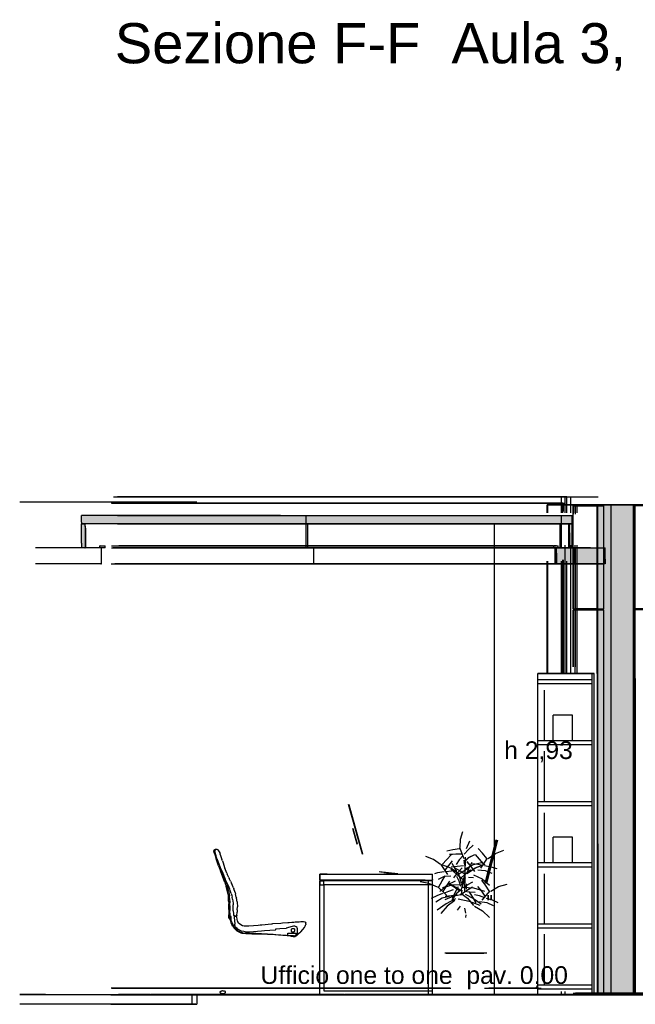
# Model space of a CAD drawing. Header units: millimetres. Extents: x -8253 to 34045, y -61360 to 6071.
# Tile 3 of 67: x -592 to 3240, y -50060 to -43929. Entities that reach past the tile are written whole.
import ezdxf
from ezdxf.enums import TextEntityAlignment as Align

# ---------------------------------------------------------------- set-up
doc = ezdxf.new("R2010")
doc.units = ezdxf.units.MM
for name, color, linetype in [('S-QUOTE', 40, 'Continuous'), ('S-TAGLIO-ARR', 9, 'Continuous'), ('S-TAGLIO-CS', 9, 'Continuous'), ('S-TAGLIO-NUOVO', 40, 'Continuous'), ('S-TAGLIO-PAV', 33, 'Continuous'), ('S-TAGLIO-SOFF', 8, 'Continuous'), ('S-TESTI', 7, 'Continuous'), ('S-VISTA', 8, 'Continuous'), ('S-VISTA-ARREDI', 9, 'Continuous')]:
    doc.layers.add(name, color=color, linetype=linetype)
doc.styles.add('VISIO', font='arial.ttf')

msp = doc.modelspace()

# ---------------------------------------------------------------- hatches: boundary and pattern name
at = {"layer": 'S-TAGLIO-CS'}
for points in [[(2850, -47068), (2838, -47068), (2830, -47068), (1032, -47068), (-100, -47068), (-158, -47068), (-184, -47068), (-188, -47068), (-208, -47068), (-208, -47058), (-208, -47016), (-158, -47016), (-100, -47016), (1032, -47016), (2850, -47016), (2850, -47048), (2850, -47068)], [(-188, -47068), (-184, -47068), (-184, -47084), (-184, -47216), (-188, -47216), (-208, -47216), (-208, -47188), (-208, -47068), (-188, -47068)], [(2838, -47068), (2850, -47068), (2850, -47158), (2850, -47216), (2842, -47216), (2830, -47216), (2830, -47124), (2830, -47068), (2838, -47068)], [(3052, -47316), (2962, -47316), (2888, -47316), (2750, -47316), (2750, -47252), (2750, -47216), (2760, -47216), (2830, -47216), (2842, -47216), (2850, -47216), (2888, -47216), (2962, -47216), (3052, -47216), (3052, -47288), (3052, -47316)]]:
    msp.add_hatch(color=9, dxfattribs=at).paths.add_polyline_path(points)
at = {"layer": 'S-TAGLIO-NUOVO'}
msp.add_hatch(color=40, dxfattribs=at).paths.add_polyline_path([(3008, -49060), (3008, -46950), (3078, -46950), (3238, -46950), (3240, -46950), (3240, -48032), (3240, -50000), (3238, -50000), (3080, -50000), (3008, -50000), (3008, -49060)])
at = {"layer": 'S-TAGLIO-PAV'}
for points in [[(1426, -50000), (540, -50000), (226, -50000), (226, -49998), (1314, -49998), (1348, -49998), (1426, -49998), (1426, -50000)], [(2628, -50000), (1428, -50000), (1428, -49998), (1928, -49998), (2628, -49998), (2628, -50000)], [(3832, -50000), (3488, -50000), (3050, -50000), (2632, -50000), (2632, -49998), (3532, -49998), (3832, -49998), (3832, -50000)]]:
    msp.add_hatch(color=33, dxfattribs=at).paths.add_polyline_path(points)

# ---------------------------------------------------------------- linework, layer by layer
at = {"layer": 'S-QUOTE'}
msp.add_line((2364, -49998), (2364, -47067), dxfattribs=at)
at = {"layer": 'S-TAGLIO-ARR'}
for p, q in [((616.7, -49101.1), (615.8, -49104.6)), ((619.5, -49117.3), (615.9, -49104.7)), ((616.8, -49100.8), (617.4, -49100.5)), ((617.4, -49100.5), (620, -49098.9)), ((619.6, -49100.6), (618.6, -49102.2)), ((622.1, -49112.7), (618.6, -49102.2)), ((619.6, -49100.6), (622.7, -49095.8)), ((620, -49098.9), (622.9, -49098)), ((621, -49103.9), (622.8, -49110.1)), ((624.7, -49102.9), (621.2, -49103.9)), ((622.1, -49112.7), (629.4, -49134.2)), ((622.7, -49095.8), (627.2, -49094.7)), ((628.6, -49129.3), (622.8, -49110.1)), ((622.9, -49098), (623.6, -49097.9)), ((623.6, -49097.9), (624.6, -49102.5)), ((624.6, -49102.5), (624.7, -49102.9)), ((627.2, -49094.7), (635.8, -49094)), ((636, -49094), (639.8, -49096.5)), ((639.8, -49096.5), (642, -49098.1)), ((642, -49098.1), (642.2, -49098.4)), ((642.2, -49098.4), (650.1, -49109.5)), ((650.1, -49109.5), (650.8, -49110.8)), ((650.8, -49110.8), (655.3, -49121.8)), ((619.5, -49117.3), (621.4, -49123.2)), ((621.4, -49123.2), (622.3, -49127.1)), ((622.3, -49127.1), (630.9, -49153.2)), ((630.9, -49136.8), (628.6, -49129.3)), ((635.3, -49152.1), (629.4, -49134.2)), ((631.7, -49139.8), (630.9, -49136.8)), ((645.3, -49197.1), (630.9, -49153.2)), ((635.4, -49151.7), (631.7, -49139.8)), ((635.3, -49152.1), (646.6, -49181.2)), ((635.4, -49151.7), (655.5, -49207.4)), ((657, -49127), (655.3, -49121.8)), ((657, -49127), (667.3, -49157.9)), ((668.7, -49162.5), (667.3, -49157.9)), ((670, -49166.3), (668.7, -49162.5)), ((670, -49166.3), (674.5, -49179.4)), ((645.3, -49197.1), (658.5, -49229.7)), ((662.1, -49221.3), (646.6, -49181.2)), ((659, -49216.4), (655.5, -49207.4)), ((685.9, -49301.1), (658.5, -49229.7)), ((659, -49216.4), (691.5, -49301.4)), ((662.1, -49221.3), (672.5, -49244.1)), ((674.5, -49179.4), (683.9, -49208.4)), ((683.9, -49208.4), (685.6, -49213.2)), ((696.8, -49244.1), (685.6, -49213.2)), ((672.5, -49244.1), (688.2, -49279.7)), ((703.3, -49314.2), (688.2, -49279.7)), ((696.8, -49244.1), (699.4, -49250.3)), ((709.2, -49269.9), (699.4, -49250.3)), ((709.2, -49269.9), (712, -49275.8)), ((720.2, -49292.9), (712, -49275.8)), ((720.2, -49292.9), (725.9, -49305.8)), ((1321.3, -49250), (1277, -49250)), ((1277, -49252.3), (1277, -49250)), ((1277, -49252.3), (1277, -49286)), ((1932.7, -49286), (1277, -49286)), ((1277, -49291), (1278.6, -49291)), ((1277, -49292.5), (1277, -49291)), ((1277, -49292.5), (1277, -49315)), ((1278.6, -49291), (1302, -49291)), ((1302, -49292.2), (1302, -49291)), ((1302, -49315), (1302, -49292.2)), ((1321.3, -49250), (1977, -49250)), ((1932.7, -49286), (1977, -49286)), ((1975.4, -49291), (1952, -49291)), ((1952, -49313.8), (1952, -49291)), ((1975.4, -49291), (1977, -49291)), ((1977, -49283.7), (1977, -49250)), ((1977, -49283.7), (1977, -49286)), ((1977, -49313.8), (1977, -49291)), ((685.9, -49301.1), (693.1, -49324.3)), ((695.7, -49312.4), (691.5, -49301.4)), ((706.8, -49375.7), (693.1, -49324.3)), ((695.7, -49312.4), (706.7, -49346.4)), ((707, -49323), (703.3, -49314.2)), ((708.3, -49353.2), (706.7, -49346.4)), ((715.7, -49343), (707, -49323)), ((708.3, -49353.2), (713.2, -49383.8)), ((718.9, -49352.3), (715.7, -49343)), ((724.8, -49369), (718.9, -49352.3)), ((738.2, -49334), (725.9, -49305.8)), ((738.2, -49334), (740.9, -49341.8)), ((748.9, -49364.7), (740.9, -49341.8)), ((1278.3, -49315), (1277, -49315)), ((1278.3, -49315), (1302, -49315)), ((1952, -49313.8), (1952, -49315)), ((1975.7, -49315), (1952, -49315)), ((1975.7, -49315), (1977, -49315)), ((1977, -49313.8), (1977, -49315)), ((706.8, -49375.7), (707.3, -49381.4)), ((708.7, -49417.3), (707.3, -49381.4)), ((708.7, -49417.3), (710, -49433.9)), ((714.7, -49401.5), (713.2, -49383.8)), ((714.7, -49401.5), (715.8, -49428.5)), ((724.8, -49369), (728.4, -49381.8)), ((728.4, -49381.8), (729.4, -49385)), ((729.4, -49385), (731, -49392.9)), ((733.4, -49405.3), (731, -49392.9)), ((733.4, -49405.3), (735, -49418.5)), ((735, -49418.5), (736.2, -49431)), ((748.9, -49364.7), (751, -49371.1)), ((756.1, -49392.4), (751, -49371.1)), ((756.1, -49392.4), (757.4, -49399.1)), ((761, -49422.1), (757.4, -49399.1)), ((710, -49472.3), (709.1, -49490.1)), ((710.1, -49436.8), (710, -49433.9)), ((710.1, -49470), (710, -49472.3)), ((710.1, -49470), (710.1, -49436.8)), ((715.3, -49481.4), (715.8, -49475.8)), ((715.8, -49446), (715.8, -49428.5)), ((715.8, -49446), (715.8, -49475.8)), ((736.2, -49431), (736.4, -49440.4)), ((738, -49466.7), (736.4, -49440.4)), ((738, -49478.8), (738, -49466.7)), ((738, -49478.8), (738.8, -49497)), ((761.7, -49478.9), (760.9, -49485.8)), ((761, -49422.1), (762.4, -49429.7)), ((762, -49472.7), (761.7, -49478.9)), ((762, -49472.7), (763.4, -49454)), ((762.4, -49429.7), (763.2, -49447)), ((763.2, -49447), (763.4, -49454)), ((709.1, -49490.1), (709.6, -49503)), ((710.6, -49520.8), (709.6, -49503)), ((710.6, -49520.8), (710.6, -49526)), ((711.9, -49526), (710.6, -49526)), ((712.6, -49526), (711.9, -49526)), ((714.5, -49518.5), (712.6, -49526)), ((714.5, -49518.5), (715.6, -49513.3)), ((715.5, -49493.4), (715.3, -49481.4)), ((715.5, -49493.4), (715.6, -49513.3)), ((716.3, -49528.7), (716.9, -49521)), ((719.4, -49538.9), (716.3, -49528.7)), ((716.5, -49512), (721.6, -49512)), ((716.9, -49521), (716.5, -49512)), ((719.4, -49538.9), (722.9, -49552.2)), ((721.6, -49512), (722.7, -49512)), ((723.6, -49517.2), (722.7, -49512)), ((725.1, -49537.7), (723.6, -49517.2)), ((728.8, -49548), (725.1, -49537.7)), ((738.8, -49497), (739, -49503.9)), ((739, -49503.9), (739.4, -49504.5)), ((742.8, -49508.8), (739.4, -49504.5)), ((746.5, -49509.7), (742.8, -49508.8)), ((746.6, -49510.8), (744.2, -49512.4)), ((744.2, -49512.4), (744.2, -49517.1)), ((744.2, -49517.1), (746.6, -49561.7)), ((752.6, -49510.5), (746.5, -49509.7)), ((746.6, -49510.8), (747.2, -49510.2)), ((747.2, -49510.2), (755.1, -49511.8)), ((755.4, -49511.1), (752.6, -49510.5)), ((755.1, -49511.8), (756.2, -49512.1)), ((758.8, -49508.6), (755.8, -49511)), ((759, -49514.9), (756.3, -49512.2)), ((759.3, -49507.8), (758.8, -49508.6)), ((759.5, -49515.9), (759.2, -49515.1)), ((759.3, -49507.8), (760.9, -49485.8)), ((759.7, -49517.2), (759.5, -49515.9)), ((764.6, -49541.3), (759.7, -49517.2)), ((764.6, -49541.3), (765, -49543)), ((722.9, -49552.2), (730.2, -49566.5)), ((728.8, -49548), (734.2, -49563)), ((734.1, -49573.5), (730.2, -49566.5)), ((734.1, -49573.5), (743.2, -49586.7)), ((742.3, -49575.8), (734.2, -49563)), ((742.3, -49575.8), (748.7, -49585.1)), ((747.7, -49590.4), (743.2, -49586.7)), ((747, -49569.5), (746.6, -49561.7)), ((747, -49569.5), (748, -49571.9)), ((762.8, -49605.2), (747.7, -49590.4)), ((749.5, -49575.4), (748, -49571.9)), ((748.7, -49585.1), (763.8, -49599.2)), ((749.5, -49575.4), (752.2, -49579.1)), ((760.9, -49587.4), (752.2, -49579.1)), ((766.3, -49591.6), (760.9, -49587.4)), ((763.8, -49599.2), (768.2, -49602.6)), ((765, -49543), (765.7, -49544.3)), ((766.5, -49545.4), (765.7, -49544.3)), ((784.3, -49601.6), (766.3, -49591.6)), ((772.4, -49553.7), (766.5, -49545.4)), ((768.2, -49602.6), (780.4, -49608.7)), ((772.4, -49553.7), (773.3, -49554.7)), ((773.3, -49554.7), (781.8, -49561.6)), ((781.8, -49561.6), (783, -49562.3)), ((783, -49562.3), (784.4, -49563)), ((789.8, -49603.9), (784.3, -49601.6)), ((784.4, -49563), (794.7, -49569)), ((794.7, -49569), (796.2, -49569.4)), ((796.2, -49569.4), (806.4, -49572)), ((806.4, -49572), (807.9, -49572.1)), ((807.9, -49572.1), (818.1, -49572.1)), ((818.1, -49572.1), (819.7, -49572.3)), ((819.7, -49572.3), (831.5, -49572.3)), ((831.5, -49572.3), (835.2, -49572)), ((835.2, -49572), (892.8, -49566.6)), ((892.8, -49566.6), (904.7, -49565.5)), ((904.7, -49565.5), (915.2, -49564.7)), ((931.5, -49603), (912.9, -49604.5)), ((915.2, -49564.7), (975.3, -49558.7)), ((999.4, -49598.8), (931.5, -49603)), ((975.3, -49558.7), (978.9, -49558.2)), ((978.9, -49558.2), (983.5, -49557.8)), ((983.5, -49557.8), (1034.6, -49554)), ((1000.3, -49597), (999.4, -49598.8)), ((1028, -49591), (999.6, -49592.8)), ((999.6, -49592.8), (1000.3, -49597)), ((1067, -49587), (1028.4, -49591)), ((1034.6, -49554), (1044.9, -49553)), ((1044.9, -49553), (1078, -49550.8)), ((1067.6, -49586.8), (1067, -49587)), ((1104.7, -49575.1), (1067.6, -49586.8)), ((1078, -49550.8), (1086, -49550)), ((1086, -49550), (1103.2, -49549.3)), ((1098, -49596.1), (1097.1, -49599.6)), ((1097.1, -49600.2), (1097.1, -49599.6)), ((1097.1, -49600.2), (1098, -49603.8)), ((1099, -49593.1), (1098.1, -49595.8)), ((1099, -49593.1), (1099.2, -49592.8)), ((1101.9, -49589.2), (1099.2, -49592.8)), ((1102.1, -49589), (1104.8, -49588.1)), ((1103.2, -49549.3), (1107.3, -49549)), ((1104.8, -49588.1), (1105.2, -49587.9)), ((1112.7, -49573.1), (1105, -49575)), ((1105.2, -49587.9), (1108.8, -49587)), ((1107.3, -49549), (1114.6, -49548.2)), ((1109.1, -49587), (1111.8, -49587)), ((1111.8, -49587), (1112.2, -49587.1)), ((1112.2, -49587.1), (1115.8, -49588.9)), ((1121, -49573), (1113.3, -49573)), ((1114.6, -49548.2), (1123.6, -49547.4)), ((1115.8, -49588.9), (1116.2, -49589.1)), ((1116.2, -49589.1), (1118, -49590.9)), ((1118, -49590.9), (1118.2, -49591.4)), ((1120, -49594), (1118.2, -49591.4)), ((1120.1, -49594.6), (1120, -49594)), ((1121, -49597.2), (1120.1, -49594.6)), ((1120.1, -49604.7), (1121, -49601.1)), ((1121, -49600.8), (1121, -49597.2)), ((1129, -49577), (1121.3, -49573.1)), ((1123.6, -49547.4), (1137.3, -49546.7)), ((1135, -49582), (1129.2, -49577.2)), ((1135, -49585.3), (1135, -49582)), ((1135, -49585.3), (1135, -49588.8)), ((1135, -49588.8), (1135, -49600.6)), ((1135, -49600.6), (1135, -49618.4)), ((1137.3, -49546.7), (1146.9, -49545.7)), ((1146.9, -49545.7), (1158.1, -49544.9)), ((1157.2, -49609.1), (1170.5, -49593.4)), ((1158.1, -49544.9), (1162.9, -49544.6)), ((1162.9, -49544.6), (1165.8, -49544.6)), ((1165.8, -49544.6), (1168.9, -49544.4)), ((1168.9, -49544.4), (1175.4, -49545)), ((1170.5, -49593.4), (1181.7, -49580.9)), ((1175.4, -49545), (1182.6, -49546.1)), ((1181.7, -49580.9), (1185, -49573.7)), ((1182.6, -49546.1), (1184.1, -49546.4)), ((1184.1, -49546.4), (1186.7, -49547.5)), ((1185, -49573.7), (1188.1, -49567.4)), ((1186.7, -49547.5), (1188.1, -49549.4)), ((1188.1, -49549.4), (1189.2, -49552)), ((1188.1, -49567.4), (1188.6, -49563.7)), ((1189.7, -49558.5), (1188.6, -49563.7)), ((1189.2, -49555.1), (1189.2, -49552)), ((1189.7, -49558.5), (1189.2, -49555.1)), ((766.5, -49607.3), (762.8, -49605.2)), ((769.3, -49608.5), (766.5, -49607.3)), ((787.7, -49616.9), (769.3, -49608.5)), ((780.4, -49608.7), (792.7, -49613.5)), ((793.3, -49618.5), (787.7, -49616.9)), ((803.1, -49607.6), (789.8, -49603.9)), ((792.7, -49613.5), (797.9, -49614.2)), ((815.1, -49620.9), (793.3, -49618.5)), ((797.9, -49614.2), (820.6, -49617.1)), ((811, -49609.7), (803.1, -49607.6)), ((815.5, -49610), (811, -49609.7)), ((822.6, -49621.5), (815.1, -49620.9)), ((828.1, -49610.7), (815.5, -49610)), ((820.6, -49617.1), (824, -49617.1)), ((853.3, -49622.6), (822.6, -49621.5)), ((824, -49617.1), (841.8, -49616.6)), ((835.9, -49611), (828.1, -49610.7)), ((838.2, -49610.8), (835.9, -49611)), ((912.9, -49604.5), (838.2, -49610.8)), ((841.8, -49616.6), (849.7, -49616.9)), ((849.7, -49616.9), (860, -49617.2)), ((857.6, -49622.4), (853.3, -49622.6)), ((867, -49622.3), (857.6, -49622.4)), ((860, -49617.2), (878, -49616.9)), ((902.7, -49623.1), (867, -49622.3)), ((878, -49616.9), (950.4, -49620.9)), ((905.8, -49623), (902.7, -49623.1)), ((949.9, -49624.9), (905.8, -49623)), ((957.3, -49625.1), (949.9, -49624.9)), ((950.4, -49620.9), (986, -49622.6)), ((1002.3, -49627.7), (957.3, -49625.1)), ((986, -49622.6), (997.1, -49624.6)), ((997.1, -49624.6), (1106.7, -49631.2)), ((1003.5, -49627.8), (1002.3, -49627.7)), ((1020, -49629.1), (1003.5, -49627.8)), ((1046.6, -49631.1), (1020, -49629.1)), ((1049, -49631.3), (1046.6, -49631.1)), ((1050.6, -49631.4), (1049, -49631.3)), ((1094.9, -49636.2), (1050.6, -49631.4)), ((1076.4, -49617.8), (1076.3, -49616)), ((1076.3, -49616), (1084.1, -49616)), ((1076.7, -49626), (1076.4, -49617.8)), ((1077, -49633.6), (1076.7, -49626)), ((1105, -49638.1), (1077, -49633.6)), ((1084.1, -49616), (1088.5, -49616)), ((1088.5, -49616), (1124.8, -49616)), ((1100.2, -49637.1), (1094.9, -49636.2)), ((1098.2, -49604.2), (1098, -49603.8)), ((1098.2, -49604.2), (1100.9, -49607.8)), ((1121, -49640.1), (1100.2, -49637.1)), ((1101.2, -49608.1), (1100.9, -49607.8)), ((1104.8, -49609.9), (1101.2, -49608.1)), ((1105.2, -49610.1), (1104.8, -49609.9)), ((1110, -49638.5), (1105, -49638.1)), ((1109.6, -49611), (1105.2, -49610.1)), ((1106.7, -49631.2), (1113.5, -49632.4)), ((1110.2, -49611), (1109.6, -49611)), ((1112.6, -49639), (1110, -49638.5)), ((1113.8, -49610.1), (1110.2, -49611)), ((1121.4, -49639.8), (1112.6, -49639)), ((1113.5, -49632.4), (1119.9, -49634.3)), ((1114.2, -49609.9), (1113.8, -49610.1)), ((1116.9, -49608.1), (1114.2, -49609.9)), ((1116.9, -49608.1), (1119.5, -49605.5)), ((1119.5, -49605.5), (1120, -49605)), ((1119.9, -49634.3), (1130.7, -49625.5)), ((1127.2, -49635.5), (1121, -49640.1)), ((1126.5, -49636), (1121.4, -49639.8)), ((1124.8, -49616), (1130, -49616)), ((1128, -49635), (1126.5, -49636)), ((1130.6, -49633.1), (1127.2, -49635.5)), ((1128.8, -49635.1), (1128, -49635)), ((1128.8, -49635.1), (1129.4, -49623.5)), ((1129.4, -49623.5), (1129.7, -49620.4)), ((1129.7, -49620.4), (1130, -49616)), ((1137.9, -49627), (1130.6, -49633.1)), ((1130.7, -49625.5), (1136.2, -49621.6)), ((1135, -49618.4), (1136.9, -49622.1)), ((1136.2, -49621.6), (1142, -49616.2)), ((1140.9, -49623.3), (1137.1, -49622.4)), ((1142, -49623.1), (1137.9, -49627)), ((1143.7, -49621.8), (1141.1, -49623.4)), ((1142, -49618.3), (1142, -49616.2)), ((1142, -49623.1), (1142, -49618.3)), ((1152.4, -49614.3), (1143.7, -49621.8)), ((1152.4, -49614.3), (1157.2, -49609.1)), ((655, -49983.3), (655.1, -49982.9)), ((655, -49983.3), (655, -49986)), ((656.9, -49980.2), (655.1, -49982.9)), ((655.1, -49986.2), (656, -49988)), ((657.8, -49989.8), (656, -49988)), ((656.9, -49980.2), (657.1, -49979.9)), ((657.1, -49979.9), (661.5, -49977.2)), ((658.1, -49990.1), (657.8, -49989.8)), ((662.5, -49992.8), (658.1, -49990.1)), ((661.5, -49977.2), (662.2, -49976.9)), ((662.2, -49976.9), (665.8, -49976)), ((663, -49993), (662.5, -49992.8)), ((665.1, -49993.1), (663.3, -49993.1)), ((668.6, -49994), (665.1, -49993.1)), ((665.8, -49976), (666.6, -49975.9)), ((666.6, -49975.9), (671, -49975)), ((671.6, -49994), (669, -49994)), ((671, -49975), (671.9, -49975.1)), ((672.2, -49994), (671.6, -49994)), ((671.9, -49975.1), (679, -49976)), ((678.4, -49994), (672.2, -49994)), ((679, -49994), (678.4, -49994)), ((681.6, -49993.1), (679, -49994)), ((679.4, -49976.1), (682, -49977)), ((682, -49977), (684.6, -49977.9)), ((685.5, -49991.2), (682, -49993)), ((684.9, -49977.9), (685.2, -49978.1)), ((685.2, -49978.1), (687, -49979)), ((686.1, -49990.9), (685.5, -49991.2)), ((686.1, -49990.9), (688.8, -49987.3)), ((688.9, -49981.9), (687.1, -49979.2)), ((689.9, -49983.9), (689, -49982.1)), ((689.1, -49986.8), (690, -49984.1)), ((1953.3, -49976), (1952, -49976)), ((1952, -49998.8), (1952, -49976)), ((1952, -49998.8), (1952, -50000)), ((1975.7, -50000), (1952, -50000)), ((1953.3, -49976), (1977, -49976)), ((1977, -50000), (1975.7, -50000)), ((1977, -49998.5), (1977, -49976)), ((1977, -49998.8), (1977, -50000))]:
    msp.add_line(p, q, dxfattribs=at)
at = {"layer": 'S-TAGLIO-CS'}
for p, q in [((-158.2, -47017), (-207.3, -47017)), ((-207.3, -47057.3), (-207.3, -47017)), ((-100.7, -47017), (-158.2, -47017)), ((1031.6, -47017), (-100.7, -47017)), ((1031.6, -47017), (2850, -47017)), ((2850, -47047.2), (2850, -47017)), ((-207.3, -47057.3), (-207.3, -47067)), ((-158.2, -47067), (-207.3, -47067)), ((-207.3, -47067), (-187.1, -47067)), ((-207.3, -47187.8), (-207.3, -47067)), ((-187.1, -47067), (-184.1, -47067)), ((-184.1, -47084.5), (-184.1, -47067)), ((-184.1, -47084.5), (-184.1, -47217)), ((-182.5, -47094.3), (-182.5, -47082)), ((-100.7, -47067), (-158.2, -47067)), ((1031.6, -47067), (-100.7, -47067)), ((2850, -47067), (1031.6, -47067)), ((2828, -47131.9), (2828, -47082)), ((2830, -47067), (2837.7, -47067)), ((2830, -47124.8), (2830, -47067)), ((2837.7, -47067), (2850, -47067)), ((2850, -47047.2), (2850, -47067)), ((2850, -47157.7), (2850, -47067)), ((-182.5, -47094.3), (-182.5, -47212)), ((2828, -47131.9), (2828, -47212)), ((2830, -47124.8), (2830, -47217)), ((-207.3, -47187.8), (-207.3, -47217)), ((-90.7, -47205), (-93.4, -47205)), ((-93.4, -47216.4), (-93.4, -47205)), ((-90.7, -47205), (-59, -47205)), ((-59, -47216.8), (-59, -47205)), ((2749.6, -47205), (2730, -47205)), ((2730, -47208.9), (2730, -47205)), ((2730, -47208.9), (2730, -47217)), ((2749.6, -47205), (2760, -47205)), ((2760, -47212.9), (2760, -47205)), ((2850, -47157.7), (2850, -47217)), ((-101.1, -47217), (-492.7, -47217)), ((-187.1, -47217), (-207.3, -47217)), ((-187.1, -47217), (-184.1, -47217)), ((-94.7, -47217), (-101.1, -47217)), ((-92.2, -47217), (-94.7, -47217)), ((-93.4, -47216.4), (-93.4, -47217)), ((-90.7, -47217), (-93.4, -47217)), ((-86.5, -47217), (-92.2, -47217)), ((-59, -47217), (-90.7, -47217)), ((-86.5, -47217), (-81.9, -47217)), ((-81.9, -47316.5), (-81.9, -47217)), ((2749.6, -47217), (2730, -47217)), ((2760, -47217), (2749.6, -47217)), ((2888.6, -47217), (2750, -47217)), ((2750, -47251), (2750, -47217)), ((2750, -47251), (2750, -47317)), ((2760, -47212.9), (2760, -47217)), ((2842.1, -47217), (2830, -47217)), ((2850, -47217), (2842.1, -47217)), ((2961.4, -47217), (2888.6, -47217)), ((2961.4, -47217), (3051.9, -47217)), ((3051.9, -47287.7), (3051.9, -47217)), ((-101.1, -47317), (-492.7, -47317)), ((-94.7, -47317), (-101.1, -47317)), ((-92.2, -47317), (-94.7, -47317)), ((-86.5, -47317), (-92.2, -47317)), ((-86.5, -47317), (-81.9, -47317)), ((2888.6, -47317), (2750, -47317)), ((2961.4, -47317), (2888.6, -47317)), ((3051.9, -47317), (2961.4, -47317)), ((3051.9, -47287.7), (3051.9, -47317))]:
    msp.add_line(p, q, dxfattribs=at)
at = {"layer": 'S-TAGLIO-NUOVO'}
for p, q in [((3007.8, -49060.7), (3007.8, -46950)), ((3007.9, -46950), (3078, -46950)), ((3078, -46950), (3237.8, -46950)), ((3239.9, -46950), (3237.9, -46950)), ((3239.9, -48031.6), (3239.9, -46950)), ((3239.9, -48031.6), (3239.9, -50000)), ((3007.8, -49060.7), (3007.8, -50000)), ((3079.3, -50000), (3007.8, -50000)), ((3079.3, -50000), (3237.8, -50000)), ((3237.9, -50000), (3239.9, -50000))]:
    msp.add_line(p, q, dxfattribs=at)
at = {"layer": 'S-TAGLIO-PAV'}
for p, q in [((-431.6, -49998), (-591.8, -49998)), ((539.4, -50000), (-591.8, -50000)), ((-431.6, -49998), (223, -49998)), ((223, -49998.5), (223, -50000)), ((225.3, -50000), (223, -50000)), ((1313.2, -49998), (226, -49998)), ((226, -49998.2), (226, -50000)), ((3050.4, -50000), (539.4, -50000)), ((1347.5, -49998), (1313.2, -49998)), ((1347.5, -49998), (1426, -49998)), ((1426, -49999.8), (1426, -49998)), ((1426.4, -50000), (1429, -50000)), ((1928.6, -49998), (1429, -49998)), ((1429, -49998.8), (1429, -49998)), ((1429, -49998.8), (1429, -50000)), ((1928.6, -49998), (2629, -49998)), ((2629, -49999.2), (2629, -49998)), ((2629, -49999.2), (2629, -50000)), ((2629, -50000), (2630.9, -50000)), ((2630.9, -50000), (2632, -50000)), ((3532.6, -49998), (2632, -49998)), ((2632, -49999.5), (2632, -49998)), ((3487.7, -50000), (3050.4, -50000)), ((503.7, -50060), (-591.8, -50060)), ((503.7, -50060), (510.6, -50060))]:
    msp.add_line(p, q, dxfattribs=at)
at = {"layer": 'S-TAGLIO-SOFF'}
for p, q in [((794.7, -46900), (717.6, -46900)), ((2094.6, -46900), (794.7, -46900)), ((2094.6, -46900), (3010, -46900)), ((-591.8, -46930), (503.7, -46930)), ((503.7, -46930), (510.6, -46930))]:
    msp.add_line(p, q, dxfattribs=at)
at = {"layer": 'S-VISTA'}
for p, q in [((-8, -46900), (2804, -46900)), ((2780, -46900), (17.4, -46900)), ((740, -46900), (2840, -46900)), ((2815, -46900), (2780, -46900)), ((2780, -47000), (2780, -46900)), ((2780, -46940), (2780, -46900)), ((2804, -46900), (2839, -46900)), ((2804, -47000), (2804, -46900)), ((2804, -46940), (2804, -46900)), ((2815, -47000), (2815, -46900)), ((2839, -47000), (2839, -46900)), ((2840, -46900), (3010, -46900)), ((-24.3, -46930), (480, -46930)), ((2789, -46940), (-23, -46940)), ((-18, -46940), (2794, -46940)), ((-8, -46940), (2804, -46940)), ((2780, -46940), (17.4, -46940)), ((480, -46930), (510, -46930)), ((2691, -46950), (3057, -46950)), ((3269, -46950), (2691, -46950)), ((2691, -47000), (2691, -46950)), ((2695, -46950), (2790, -46950)), ((2790, -46950), (2695, -46950)), ((2695, -47000), (2695, -46950)), ((2789, -46990.3), (2789, -46940)), ((2835, -46950), (2790, -46950)), ((2790, -46950), (2880, -46950)), ((2790, -47000), (2790, -46950)), ((2794, -46990.3), (2794, -46940)), ((2854, -46955), (3045, -46955)), ((2854, -47597), (2854, -46955)), ((2856, -47008.5), (2856, -46955)), ((2900, -46950), (2864, -46950)), ((3005, -46950), (2865, -46950)), ((2865, -47000), (2865, -46950)), ((2997.3, -46955), (2868, -46955)), ((2868, -47008.5), (2868, -46955)), ((2878, -46950), (3067, -46950)), ((2878, -47000), (2878, -46950)), ((2880, -46950), (3120, -46950)), ((3118, -46950), (2900, -46950)), ((3003, -46950), (3003, -48000)), ((3003, -48000), (3003, -46950)), ((3003, -46950), (3235, -46950)), ((3090, -46950), (3005, -46950)), ((3005, -50000), (3005, -46950)), ((3005, -50000), (3005, -46950)), ((3045, -47597), (3045, -46955)), ((3057, -46950), (3635, -46950)), ((3067, -46950), (3596, -46950)), ((3230, -46950), (3090, -46950)), ((3090, -50000), (3090, -46950)), ((3310, -46950), (3118, -46950)), ((3120, -46950), (3190, -46950)), ((3190, -46950), (3290, -46950)), ((3230, -50000), (3230, -46950)), ((3347, -46955), (3232.6, -46955)), ((3590, -46950), (3235, -46950)), ((3235, -50000), (3235, -46950)), ((3235, -50000), (3235, -46950)), ((16, -47017), (1192, -47017)), ((1192, -47017), (2781, -47017)), ((1192, -47067), (1192, -47017)), ((2781, -47017), (2847, -47017)), ((2781, -47067), (2781, -47017)), ((2847, -47067), (2847, -47017)), ((2850, -47067), (2850, -47017)), ((1202, -47067), (-11.9, -47067)), ((16, -47067), (1192, -47067)), ((16, -47067), (1192, -47067)), ((1192, -47067), (2781, -47067)), ((1192, -47067), (2781, -47067)), ((1192, -47217), (1192, -47067)), ((2773, -47067), (1202, -47067)), ((1202, -47217), (1202, -47067)), ((2827, -47067), (2773, -47067)), ((2773, -47217), (2773, -47067)), ((2781, -47067), (2847, -47067)), ((2781, -47067), (2847, -47067)), ((2781, -47217), (2781, -47067)), ((2827, -47217), (2827, -47067)), ((2830, -47217), (2830, -47067)), ((2847, -47217), (2847, -47067)), ((2850, -47217), (2850, -47067)), ((-20.8, -47205), (1235, -47205)), ((1250, -47205), (24.3, -47205)), ((1235, -47205), (2746, -47205)), ((2727, -47205), (1250, -47205)), ((2804, -48000), (2804, -47200)), ((2839, -48000), (2839, -47200)), ((2865, -48000), (2865, -47200)), ((2878, -48000), (2878, -47200)), ((-20.8, -47217), (1235, -47217)), ((1202, -47217), (-11.9, -47217)), ((1240, -47217), (0.3, -47217)), ((16, -47217), (1192, -47217)), ((1250, -47217), (24.3, -47217)), ((1192, -47217), (2781, -47217)), ((2773, -47217), (1202, -47217)), ((1235, -47217), (2746, -47217)), ((2742, -47217), (1240, -47217)), ((1240, -47317), (1240, -47217)), ((2727, -47217), (1250, -47217)), ((2742, -47317), (2742, -47217)), ((2747, -47317), (2747, -47217)), ((2750, -47317), (2750, -47217)), ((2758.9, -47217), (2860, -47217)), ((2827, -47217), (2773, -47217)), ((2781, -47217), (2847, -47217)), ((2856, -47597), (2856, -47222.5)), ((2860, -47217), (3047, -47217)), ((2860, -47317), (2860, -47217)), ((2868, -47597), (2868, -47222.5)), ((3047, -47317), (3047, -47217)), ((-22.6, -47317), (2860, -47317)), ((1240, -47317), (0.3, -47317)), ((2742, -47317), (1240, -47317)), ((2691, -48000), (2691, -47300)), ((2695, -48000), (2695, -47300)), ((2780, -48000), (2780, -47300)), ((2789, -47997), (2789, -47292.3)), ((2790, -48000), (2790, -47300)), ((2794, -47997), (2794, -47292.3)), ((2815, -48000), (2815, -47300)), ((2860, -47317), (3047, -47317)), ((2854, -47597), (3045, -47597)), ((2854, -47603), (3045, -47603)), ((2854, -47958.5), (2854, -47603)), ((2856, -47958.5), (2856, -47603)), ((2997.3, -47597), (2868, -47597)), ((2997.3, -47603), (2868, -47603)), ((2868, -47958.5), (2868, -47603)), ((3045, -49990), (3045, -47603)), ((3347, -47597), (3232.6, -47597)), ((3347, -47603), (3232.6, -47603)), ((2086, -49960), (-23, -49960)), ((-18, -49960), (2091, -49960)), ((-8, -49960), (2050.8, -49960)), ((2076.8, -49960), (17.4, -49960)), ((2301.9, -49960), (2653.4, -49960)), ((2629.3, -49960), (2327.9, -49960)), ((2638.4, -49960), (2337.1, -49960)), ((2342.1, -49960), (2643.4, -49960)), ((-24.3, -50000), (480, -50000)), ((-8, -50000), (2804, -50000)), ((11.5, -49998), (223, -49998)), ((11.5, -50000), (223, -50000)), ((12, -49998), (223, -49998)), ((12, -50000), (223, -50000)), ((2780, -50000), (17.4, -50000)), ((223, -49998), (22.3, -49998)), ((223, -50000), (22.3, -50000)), ((480, -49998), (226, -49998)), ((480, -50000), (226, -50000)), ((480, -50000), (510, -50000)), ((480, -50000), (480, -50060)), ((3470, -50000), (480, -50000)), ((500, -49998), (1426, -49998)), ((500, -50000), (1426, -50000)), ((1426, -49998), (506, -49998)), ((506, -49998), (1426, -49998)), ((1426, -50000), (506, -50000)), ((506, -50000), (1426, -50000)), ((510, -50000), (510, -50060)), ((1429, -49998), (2629, -49998)), ((1971, -49998), (1429, -49998)), ((1429, -49998), (2629, -49998)), ((1971, -50000), (1429, -50000)), ((1429, -50000), (2629, -50000)), ((1429, -50000), (2629, -50000)), ((1971, -49998), (2629, -49998)), ((1971, -50000), (2629, -50000)), ((2629, -49998), (1977, -49998)), ((1977, -49998), (2629, -49998)), ((2629, -50000), (1977, -50000)), ((1977, -50000), (2629, -50000)), ((2632, -49998), (3832, -49998)), ((3442, -49998), (2632, -49998)), ((2632, -49998), (3832, -49998)), ((2632, -49998), (3832, -49998)), ((2632, -49998), (3832, -49998)), ((3442, -50000), (2632, -50000)), ((2632, -50000), (3832, -50000)), ((2632, -50000), (3832, -50000)), ((2632, -50000), (3832, -50000)), ((2632, -50000), (3832, -50000)), ((2691, -50000), (3057, -50000)), ((3269, -50000), (2691, -50000)), ((2695, -50000), (2790, -50000)), ((2790, -50000), (2695, -50000)), ((2780, -50000), (2780, -49980)), ((2815, -50000), (2780, -50000)), ((2790, -50000), (2880, -50000)), ((2835, -50000), (2790, -50000)), ((2804, -50000), (2804, -49980)), ((2804, -50000), (2839, -50000)), ((2854, -49990), (3045, -49990)), ((2900, -50000), (2864, -50000)), ((3005, -50000), (2865, -50000)), ((3062, -49990), (2868, -49990)), ((2878, -50000), (3067, -50000)), ((2880, -50000), (3120, -50000)), ((3118, -50000), (2900, -50000)), ((3003, -50000), (3235, -50000)), ((3003, -50000), (3235, -50000)), ((3090, -50000), (3005, -50000)), ((3057, -50000), (3635, -50000)), ((3347, -49990), (3061, -49990)), ((3067, -50000), (3596, -50000)), ((3073, -49990), (3352, -49990)), ((3230, -50000), (3090, -50000)), ((3310, -50000), (3118, -50000)), ((3120, -50000), (3190, -50000)), ((3190, -50000), (3290, -50000)), ((3590, -50000), (3235, -50000)), ((-24.3, -50060), (480, -50060)), ((480, -50060), (510, -50060))]:
    msp.add_line(p, q, dxfattribs=at)
at = {"layer": 'S-VISTA-ARREDI'}
for p, q in [((2984, -48000), (2634, -48000)), ((2634, -48000), (2984, -48000)), ((2634, -50000), (2634, -48000)), ((2634, -50000), (2634, -48000)), ((2984, -48000), (2634, -48000)), ((2634, -48000), (2984, -48000)), ((2634, -50000), (2634, -48000)), ((2634, -50000), (2634, -48000)), ((2972, -50000), (2972, -48000)), ((2984, -50000), (2984, -48000)), ((2984, -50000), (2984, -48000)), ((2984, -50000), (2984, -48000)), ((2984, -50000), (2984, -48000)), ((2984, -50000), (2984, -48000)), ((2984, -50000), (2984, -48000)), ((2972, -48040), (2634, -48040)), ((2972, -48065), (2634, -48065)), ((2674, -48420), (2674, -48103)), ((2674, -48420), (2674, -48103)), ((2674, -48420), (2674, -48103)), ((2674, -48420), (2674, -48103)), ((2674, -48420), (2674, -48108)), ((2674, -48420), (2674, -48108)), ((2674, -48420), (2674, -48113)), ((2674, -48420), (2674, -48113)), ((2674, -48420), (2674, -48114)), ((2674, -48420), (2674, -48114)), ((2674, -48420), (2674, -48126)), ((2674, -48420), (2674, -48126)), ((2674, -48420), (2674, -48136)), ((2674, -48420), (2674, -48136)), ((2674, -48420), (2674, -48143)), ((2674, -48420), (2674, -48143)), ((2674, -48420), (2674, -48155)), ((2674, -48420), (2674, -48155)), ((2674, -48420), (2674, -48161)), ((2674, -48420), (2674, -48161)), ((2674, -48420), (2674, -48167)), ((2674, -48420), (2674, -48167)), ((2674, -48420), (2674, -48168)), ((2674, -48420), (2674, -48168)), ((2674, -48420), (2674, -48169)), ((2674, -48420), (2674, -48169)), ((2674, -48420), (2674, -48169)), ((2674, -48420), (2674, -48169)), ((2674, -48420), (2674, -48174)), ((2674, -48420), (2674, -48174)), ((2849, -48260), (2729, -48260)), ((2729, -48420), (2729, -48260)), ((2849, -48420), (2849, -48260)), ((2972, -48420), (2634, -48420)), ((2849, -48420), (2729, -48420)), ((2972, -48445), (2634, -48445)), ((2674, -48800), (2674, -48483)), ((2674, -48800), (2674, -48483)), ((2674, -48800), (2674, -48484)), ((2674, -48800), (2674, -48484)), ((2674, -48800), (2674, -48489)), ((2674, -48800), (2674, -48489)), ((2674, -48800), (2674, -48490)), ((2674, -48800), (2674, -48490)), ((2674, -48800), (2674, -48496)), ((2674, -48800), (2674, -48496)), ((2674, -48800), (2674, -48497)), ((2674, -48800), (2674, -48497)), ((2674, -48800), (2674, -48497)), ((2674, -48800), (2674, -48497)), ((2674, -48800), (2674, -48502)), ((2674, -48800), (2674, -48502)), ((2674, -48800), (2674, -48503)), ((2674, -48800), (2674, -48503)), ((2674, -48800), (2674, -48506)), ((2674, -48800), (2674, -48506)), ((2674, -48800), (2674, -48534)), ((2674, -48800), (2674, -48534)), ((2674, -48800), (2674, -48535)), ((2674, -48800), (2674, -48535)), ((2674, -48800), (2674, -48539)), ((2674, -48800), (2674, -48539)), ((2674, -48800), (2674, -48562)), ((2674, -48800), (2674, -48562)), ((2674, -48800), (2674, -48568)), ((2674, -48800), (2674, -48568)), ((2674, -48800), (2674, -48570)), ((2674, -48800), (2674, -48570)), ((2972, -48800), (2634, -48800)), ((1455, -48816), (1542, -49124)), ((1542, -49124), (1455, -48816)), ((1456, -48815), (1543, -49123)), ((1543, -49123), (1456, -48815)), ((2972, -48825), (2634, -48825)), ((2674, -49180), (2674, -48867)), ((2674, -49180), (2674, -48867)), ((2674, -49180), (2674, -48871)), ((2674, -49180), (2674, -48871)), ((2674, -49180), (2674, -48871)), ((2674, -49180), (2674, -48871)), ((2674, -49180), (2674, -48873)), ((2674, -49180), (2674, -48873)), ((2674, -49180), (2674, -48880)), ((2674, -49180), (2674, -48880)), ((2674, -49180), (2674, -48889)), ((2674, -49180), (2674, -48889)), ((2674, -49180), (2674, -48895)), ((2674, -49180), (2674, -48895)), ((2674, -49180), (2674, -48895)), ((2674, -49180), (2674, -48895)), ((2674, -49180), (2674, -48897)), ((2674, -49180), (2674, -48897)), ((2674, -49180), (2674, -48900)), ((2674, -49180), (2674, -48900)), ((2674, -49180), (2674, -48900)), ((2674, -49180), (2674, -48900)), ((2674, -49180), (2674, -48900)), ((2674, -49180), (2674, -48900)), ((2674, -49180), (2674, -48906)), ((2674, -49180), (2674, -48906)), ((2674, -49180), (2674, -48915)), ((2674, -49180), (2674, -48915)), ((2674, -49180), (2674, -48918)), ((2674, -49180), (2674, -48918)), ((2674, -49180), (2674, -48924)), ((2674, -49180), (2674, -48924)), ((1509, -49062), (1481, -48965)), ((1481, -48966), (1508, -49062)), ((1481, -48966), (1508, -49062)), ((1482, -48965), (1509, -49061)), ((1482, -48965), (1509, -49061)), ((2152, -49031), (2167, -48984)), ((2153, -49031), (2167, -48984)), ((2674, -49180), (2674, -48939)), ((2674, -49180), (2674, -48939)), ((2674, -49180), (2674, -48950)), ((2674, -49180), (2674, -48950)), ((2674, -49180), (2674, -48950)), ((2674, -49180), (2674, -48950)), ((2151, -49083), (2153, -49031)), ((2151, -49083), (2152, -49031)), ((2189, -49089), (2211, -49043)), ((2189, -49089), (2211, -49043)), ((2374, -49035), (2305, -49305)), ((2305, -49305), (2374, -49035)), ((2314, -49308), (2382, -49038)), ((2382, -49038), (2314, -49308)), ((2849, -49020), (2729, -49020)), ((2729, -49180), (2729, -49020)), ((2849, -49180), (2849, -49020)), ((2105, -49098), (2066, -49106)), ((2105, -49098), (2067, -49106)), ((2146, -49091), (2105, -49098)), ((2146, -49091), (2105, -49098)), ((2174, -49154), (2148, -49085)), ((2174, -49126), (2202, -49097)), ((2174, -49126), (2202, -49097)), ((2202, -49097), (2231, -49070)), ((2202, -49097), (2231, -49070)), ((2289, -49119), (2262, -49090)), ((2289, -49119), (2262, -49090)), ((2371, -49120), (2421, -49101)), ((2371, -49120), (2421, -49101)), ((1984, -49159), (1937, -49140)), ((1984, -49159), (1937, -49140)), ((2028, -49190), (1984, -49159)), ((2028, -49190), (1984, -49159)), ((2037, -49190), (2066, -49158)), ((2037, -49190), (2066, -49158)), ((2066, -49158), (2095, -49129)), ((2066, -49158), (2095, -49129)), ((2079, -49195), (2103, -49167)), ((2079, -49195), (2103, -49167)), ((2123, -49126), (2084, -49128)), ((2123, -49126), (2084, -49129)), ((2161, -49126), (2123, -49126)), ((2161, -49126), (2123, -49126)), ((2144, -49161), (2125, -49189)), ((2144, -49161), (2125, -49189)), ((2168, -49134), (2144, -49161)), ((2168, -49134), (2144, -49161)), ((2173, -49176), (2203, -49146)), ((2173, -49176), (2202, -49146)), ((2180, -49195), (2175, -49163)), ((2180, -49195), (2175, -49163)), ((2181, -49144), (2177, -49362)), ((2218, -49201), (2193, -49171)), ((2218, -49201), (2193, -49172)), ((2202, -49146), (2242, -49127)), ((2203, -49146), (2242, -49127)), ((2207, -49208), (2224, -49174)), ((2207, -49208), (2224, -49174)), ((2271, -49156), (2245, -49127)), ((2271, -49156), (2245, -49127)), ((2295, -49185), (2271, -49156)), ((2295, -49185), (2271, -49156)), ((2279, -49212), (2321, -49150)), ((2316, -49151), (2289, -49119)), ((2316, -49151), (2289, -49119)), ((2325, -49151), (2371, -49120)), ((2325, -49151), (2371, -49120)), ((1645, -49232), (1762, -49245)), ((1645, -49232), (1762, -49245)), ((2050, -49235), (2009, -49242)), ((2050, -49235), (2009, -49242)), ((2073, -49252), (2031, -49189)), ((2092, -49213), (2043, -49194)), ((2092, -49213), (2043, -49194)), ((2057, -49224), (2079, -49195)), ((2057, -49224), (2079, -49195)), ((2060, -49234), (2096, -49228)), ((2060, -49234), (2096, -49228)), ((2129, -49252), (2091, -49218)), ((2129, -49252), (2091, -49218)), ((2133, -49243), (2092, -49213)), ((2133, -49243), (2092, -49213)), ((2131, -49201), (2093, -49207)), ((2131, -49201), (2093, -49207)), ((2096, -49228), (2130, -49225)), ((2096, -49228), (2130, -49225)), ((2117, -49212), (2100, -49183)), ((2117, -49212), (2100, -49183)), ((2148, -49229), (2114, -49210)), ((2148, -49229), (2114, -49210)), ((2132, -49243), (2117, -49212)), ((2132, -49243), (2117, -49212)), ((2171, -49198), (2131, -49201)), ((2171, -49198), (2131, -49201)), ((2136, -49240), (2163, -49211)), ((2136, -49240), (2163, -49211)), ((2142, -49248), (2172, -49229)), ((2142, -49248), (2172, -49229)), ((2181, -49251), (2148, -49229)), ((2181, -49251), (2148, -49229)), ((2172, -49229), (2203, -49213)), ((2172, -49229), (2203, -49213)), ((2182, -49216), (2234, -49189)), ((2182, -49216), (2234, -49189)), ((2183, -49248), (2214, -49220)), ((2183, -49248), (2214, -49220)), ((2192, -49246), (2207, -49208)), ((2192, -49246), (2207, -49208)), ((2192, -49246), (2245, -49210)), ((2192, -49246), (2244, -49210)), ((2242, -49233), (2218, -49201)), ((2242, -49233), (2218, -49201)), ((2259, -49189), (2226, -49186)), ((2259, -49189), (2226, -49186)), ((2234, -49189), (2292, -49175)), ((2234, -49189), (2292, -49175)), ((2244, -49210), (2306, -49187)), ((2245, -49210), (2306, -49187)), ((2292, -49195), (2259, -49189)), ((2292, -49195), (2259, -49189)), ((2261, -49222), (2306, -49226)), ((2261, -49222), (2306, -49226)), ((2302, -49196), (2341, -49203)), ((2302, -49196), (2341, -49203)), ((2306, -49226), (2347, -49243)), ((2306, -49226), (2347, -49243)), ((2341, -49203), (2378, -49214)), ((2341, -49203), (2378, -49214)), ((2972, -49180), (2634, -49180)), ((2972, -49205), (2634, -49205)), ((2849, -49180), (2729, -49180)), ((1277, -49250), (1977, -49250)), ((1277, -49286), (1277, -49250)), ((1277, -49286), (1977, -49286)), ((1977, -49291), (1277, -49291)), ((1277, -50000), (1277, -49291)), ((1952, -49291), (1302, -49291)), ((1763, -49248), (1657, -49237)), ((1763, -49248), (1657, -49237)), ((1762, -49248), (1657, -49237)), ((1762, -49248), (1657, -49237)), ((1763, -49250), (1657, -49238)), ((1763, -49250), (1657, -49238)), ((1669, -49249), (1712, -49249)), ((1669, -49249), (1712, -49249)), ((1669, -49250), (1712, -49250)), ((1669, -49250), (1712, -49250)), ((1712, -49249), (1674, -49249)), ((1712, -49250), (1674, -49250)), ((1712, -49250), (1674, -49250)), ((1712, -49249), (1677, -49249)), ((1712, -49249), (1749, -49249)), ((1712, -49249), (1749, -49249)), ((1754, -49249), (1712, -49249)), ((1754, -49249), (1712, -49249)), ((1712, -49250), (1749, -49250)), ((1712, -49250), (1749, -49250)), ((1754, -49250), (1712, -49250)), ((1754, -49250), (1712, -49250)), ((1977, -49286), (1977, -49250)), ((1977, -49544.2), (1977, -49291)), ((2009, -49242), (1990, -49247.5)), ((2009, -49242), (1990, -49247.5)), ((2050, -49265), (2013, -49282)), ((2050, -49265), (2013, -49282)), ((2017, -49329), (2037, -49292)), ((2017, -49329), (2037, -49292)), ((2037, -49292), (2057, -49258)), ((2037, -49292), (2057, -49259)), ((2091, -49262), (2050, -49265)), ((2091, -49262), (2050, -49265)), ((2064, -49325), (2086, -49293)), ((2064, -49325), (2086, -49293)), ((2119, -49293), (2068, -49318)), ((2119, -49293), (2068, -49318)), ((2111, -49273), (2136, -49240)), ((2111, -49273), (2136, -49240)), ((2170, -49287), (2129, -49252)), ((2170, -49287), (2129, -49252)), ((2143, -49293), (2130, -49264)), ((2143, -49293), (2130, -49264)), ((2158, -49305), (2140, -49243)), ((2155, -49326), (2143, -49293)), ((2155, -49326), (2143, -49293)), ((2149, -49278), (2183, -49248)), ((2149, -49278), (2183, -49248)), ((2159, -49319), (2184, -49245)), ((2170, -49306), (2183, -49271)), ((2170, -49306), (2183, -49271)), ((2197, -49314), (2228, -49297)), ((2197, -49314), (2228, -49297)), ((2201, -49269), (2232, -49271)), ((2202, -49269), (2232, -49271)), ((2233, -49253), (2286, -49279)), ((2233, -49253), (2286, -49279)), ((2308, -49318), (2285, -49286)), ((2308, -49318), (2285, -49286)), ((2286, -49279), (2332, -49318)), ((2286, -49279), (2332, -49318)), ((2674, -49560), (2674, -49247)), ((2674, -49560), (2674, -49247)), ((2674, -49560), (2674, -49250)), ((2674, -49560), (2674, -49250)), ((2674, -49560), (2674, -49257)), ((2674, -49560), (2674, -49257)), ((2674, -49560), (2674, -49278)), ((2674, -49560), (2674, -49278)), ((2674, -49560), (2674, -49285)), ((2674, -49560), (2674, -49285)), ((2674, -49560), (2674, -49286)), ((2674, -49560), (2674, -49286)), ((2674, -49560), (2674, -49286)), ((2674, -49560), (2674, -49286)), ((2674, -49560), (2674, -49288)), ((2674, -49560), (2674, -49288)), ((2674, -49560), (2674, -49289)), ((2674, -49560), (2674, -49289)), ((2674, -49560), (2674, -49294)), ((2674, -49560), (2674, -49294)), ((1277, -50000), (1277, -49315)), ((1952, -49315), (1302, -49315)), ((1302, -49315), (1302, -49976)), ((1952, -49315), (1302, -49315)), ((1302, -49315), (1302, -49976)), ((1952, -49315), (1302, -49315)), ((1956, -49308), (1902, -49298)), ((1956, -49308), (1902, -49298)), ((1952, -49976), (1952, -49315)), ((1952, -49976), (1952, -49315)), ((2008, -49330), (1956, -49308)), ((2008, -49330), (1956, -49308)), ((1977, -49976), (1977, -49315)), ((2066, -49382), (2012, -49329)), ((2068, -49318), (2023, -49357)), ((2068, -49318), (2023, -49357)), ((2096, -49318), (2040, -49336)), ((2096, -49318), (2040, -49335)), ((2045, -49358), (2064, -49325)), ((2045, -49358), (2064, -49325)), ((2049, -49367), (2079, -49355)), ((2049, -49367), (2079, -49355)), ((2112, -49331), (2078, -49310)), ((2112, -49331), (2079, -49310)), ((2079, -49355), (2109, -49346)), ((2079, -49355), (2109, -49346)), ((2126, -49332), (2092, -49313)), ((2126, -49332), (2092, -49313)), ((2149, -49315), (2096, -49318)), ((2149, -49315), (2096, -49318)), ((2143, -49353), (2112, -49331)), ((2143, -49353), (2112, -49331)), ((2122, -49359), (2139, -49326)), ((2122, -49359), (2139, -49326)), ((2159, -49355), (2126, -49332)), ((2159, -49355), (2126, -49332)), ((2158, -49346), (2127, -49371)), ((2158, -49346), (2127, -49371)), ((2151, -49379), (2189, -49352)), ((2151, -49379), (2189, -49352)), ((2160, -49349), (2156, -49381)), ((2160, -49349), (2156, -49381)), ((2159, -49344), (2170, -49306)), ((2159, -49344), (2170, -49306)), ((2167, -49331), (2233, -49335)), ((2167, -49331), (2233, -49335)), ((2168, -49333), (2197, -49314)), ((2168, -49333), (2197, -49314)), ((2174, -49356), (2208, -49359)), ((2174, -49356), (2208, -49359)), ((2187, -49309), (2187, -49341)), ((2187, -49309), (2187, -49342)), ((2189, -49352), (2227, -49329)), ((2189, -49352), (2227, -49329)), ((2233, -49335), (2302, -49356)), ((2233, -49335), (2302, -49356)), ((2285, -49356), (2261, -49326)), ((2285, -49356), (2261, -49326)), ((2306, -49386), (2285, -49356)), ((2306, -49386), (2285, -49356)), ((2288, -49412), (2336, -49354)), ((2331, -49354), (2308, -49318)), ((2331, -49354), (2308, -49318)), ((2340, -49355), (2389, -49327)), ((2340, -49355), (2389, -49327)), ((2389, -49327), (2442, -49312)), ((2389, -49327), (2442, -49312)), ((2674, -49560), (2674, -49303)), ((2674, -49560), (2674, -49303)), ((2674, -49560), (2674, -49309)), ((2674, -49560), (2674, -49309)), ((2674, -49560), (2674, -49315)), ((2674, -49560), (2674, -49315)), ((2674, -49560), (2674, -49325)), ((2674, -49560), (2674, -49325)), ((2004, -49385), (1970, -49402)), ((2004, -49385), (1970, -49402)), ((2039, -49400), (1999, -49424)), ((2038, -49400), (1999, -49424)), ((2040, -49370), (2004, -49385)), ((2040, -49370), (2004, -49385)), ((2084, -49389), (2038, -49400)), ((2084, -49389), (2039, -49400)), ((2109, -49387), (2054, -49409)), ((2109, -49387), (2054, -49409)), ((2096, -49384), (2056, -49388)), ((2096, -49384), (2056, -49388)), ((2122, -49403), (2063, -49435)), ((2122, -49403), (2063, -49435)), ((2117, -49414), (2069, -49449)), ((2117, -49414), (2069, -49448)), ((2134, -49380), (2096, -49384)), ((2134, -49380), (2096, -49384)), ((2127, -49371), (2098, -49410)), ((2127, -49371), (2098, -49410)), ((2105, -49396), (2122, -49359)), ((2105, -49396), (2122, -49359)), ((2168, -49376), (2109, -49387)), ((2168, -49376), (2109, -49387)), ((2137, -49404), (2207, -49417)), ((2137, -49404), (2207, -49417)), ((2154, -49368), (2195, -49398)), ((2154, -49368), (2195, -49398)), ((2182, -49375), (2233, -49402)), ((2182, -49375), (2233, -49402)), ((2195, -49398), (2234, -49445)), ((2195, -49398), (2234, -49445)), ((2207, -49417), (2273, -49443)), ((2207, -49417), (2273, -49443)), ((2208, -49359), (2244, -49362)), ((2208, -49359), (2244, -49362)), ((2229, -49393), (2208, -49360)), ((2229, -49393), (2208, -49361)), ((2249, -49429), (2229, -49393)), ((2249, -49429), (2229, -49393)), ((2233, -49402), (2281, -49434)), ((2233, -49402), (2281, -49434)), ((2271, -49385), (2240, -49378)), ((2271, -49385), (2240, -49378)), ((2303, -49396), (2271, -49385)), ((2303, -49396), (2271, -49385)), ((2312, -49398), (2350, -49410)), ((2312, -49398), (2350, -49410)), ((2324, -49381), (2324, -49412)), ((2324, -49412), (2324, -49381)), ((2324, -49381), (2324, -49412)), ((2324, -49412), (2324, -49381)), ((2343, -49381), (2343, -49412)), ((2343, -49412), (2343, -49381)), ((2343, -49381), (2343, -49412)), ((2343, -49412), (2343, -49381)), ((2350, -49410), (2385, -49425)), ((2350, -49410), (2385, -49425)), ((2063, -49435), (2007, -49473)), ((2063, -49435), (2007, -49473)), ((2069, -49448), (2030, -49495)), ((2069, -49449), (2030, -49495)), ((2149, -49449), (2132, -49474)), ((2149, -49449), (2132, -49474)), ((2176, -49461), (2184, -49493)), ((2176, -49461), (2184, -49493)), ((2239, -49448), (2289, -49477)), ((2239, -49448), (2289, -49477)), ((2270, -49420), (2315, -49426)), ((2270, -49420), (2315, -49425)), ((2289, -49477), (2332, -49520)), ((2289, -49477), (2332, -49520)), ((2315, -49425), (2356, -49444)), ((2315, -49426), (2356, -49445)), ((2186, -49502), (2183.5, -49519)), ((2186, -49502), (2183.5, -49519)), ((2972, -49560), (2634, -49560)), ((2972, -49585), (2634, -49585)), ((1977, -50000), (1977, -49645.5)), ((2674, -49940), (2674, -49623)), ((2674, -49940), (2674, -49623)), ((2674, -49940), (2674, -49625)), ((2674, -49940), (2674, -49625)), ((2674, -49940), (2674, -49629)), ((2674, -49940), (2674, -49629)), ((2674, -49940), (2674, -49634)), ((2674, -49940), (2674, -49634)), ((2674, -49940), (2674, -49634)), ((2674, -49940), (2674, -49634)), ((2674, -49940), (2674, -49635)), ((2674, -49940), (2674, -49635)), ((2674, -49940), (2674, -49641)), ((2674, -49940), (2674, -49641)), ((2674, -49940), (2674, -49643)), ((2674, -49940), (2674, -49643)), ((2674, -49940), (2674, -49643)), ((2674, -49940), (2674, -49643)), ((2674, -49940), (2674, -49643)), ((2674, -49940), (2674, -49643)), ((2674, -49940), (2674, -49646)), ((2674, -49940), (2674, -49646)), ((2674, -49940), (2674, -49646)), ((2674, -49940), (2674, -49646)), ((2674, -49940), (2674, -49654)), ((2674, -49940), (2674, -49654)), ((2674, -49940), (2674, -49656)), ((2674, -49940), (2674, -49656)), ((2674, -49940), (2674, -49657)), ((2674, -49940), (2674, -49657)), ((2674, -49940), (2674, -49667)), ((2674, -49940), (2674, -49667)), ((2674, -49940), (2674, -49671)), ((2674, -49940), (2674, -49671)), ((2674, -49940), (2674, -49676)), ((2674, -49940), (2674, -49676)), ((2674, -49940), (2674, -49676)), ((2674, -49940), (2674, -49676)), ((2674, -49940), (2674, -49687)), ((2674, -49940), (2674, -49687)), ((2674, -49940), (2674, -49687)), ((2674, -49940), (2674, -49687)), ((2674, -49940), (2674, -49687)), ((2674, -49940), (2674, -49687)), ((2674, -49940), (2674, -49689)), ((2674, -49940), (2674, -49689)), ((2674, -49940), (2674, -49691)), ((2674, -49940), (2674, -49691)), ((2674, -49940), (2674, -49693)), ((2674, -49940), (2674, -49693)), ((2674, -49940), (2674, -49698)), ((2674, -49940), (2674, -49698)), ((2674, -49940), (2674, -49701)), ((2674, -49940), (2674, -49701)), ((2674, -49940), (2674, -49701)), ((2674, -49940), (2674, -49701)), ((2084, -49742), (2054, -49742)), ((2063, -49742), (2095, -49742)), ((2120, -49742), (2084, -49742)), ((2125, -49742), (2092, -49742)), ((2095, -49742), (2134, -49742)), ((2102, -49742), (2138, -49742)), ((2161, -49742), (2120, -49742)), ((2164, -49742), (2125, -49742)), ((2134, -49742), (2176, -49742)), ((2138, -49742), (2177, -49742)), ((2205, -49742), (2161, -49742)), ((2204, -49742), (2164, -49742)), ((2176, -49742), (2219, -49742)), ((2177, -49742), (2217, -49742)), ((2243, -49742), (2204, -49742)), ((2247, -49742), (2205, -49742)), ((2217, -49742), (2255, -49742)), ((2219, -49742), (2260, -49742)), ((2278, -49742), (2243, -49742)), ((2286, -49742), (2247, -49742)), ((2255, -49742), (2289, -49742)), ((2260, -49742), (2297, -49742)), ((2308, -49742), (2278, -49742)), ((2317, -49742), (2286, -49742)), ((2972, -49940), (2634, -49940)), ((2972, -49965), (2634, -49965)), ((1277, -50000), (1952, -50000)), ((1977, -50000), (1277, -50000)), ((1302, -49976), (1952, -49976)), ((1302, -49976), (1952, -49976)), ((2200, -50000), (2170, -50000)), ((2180, -50000), (2210, -50000)), ((2230, -50000), (2200, -50000)), ((2984, -50000), (2634, -50000)), ((2634, -50000), (2984, -50000)), ((2984, -50000), (2634, -50000)), ((2634, -50000), (2984, -50000))]:
    msp.add_line(p, q, dxfattribs=at)

# ---------------------------------------------------------------- texts
at = {"layer": 'S-QUOTE', "style": 'VISIO'}
msp.add_text('h 2,93', height=110, dxfattribs=at).set_placement((2424, -48532.5))
at = {"layer": 'S-TESTI', "style": 'VISIO'}
msp.add_text('Sezione F-F  Aula 3, corridoio, one to one e Aula 1', height=250, dxfattribs=at).set_placement((0, -44200))
msp.add_text('Ufficio one to one  pav. 0,00', height=110, dxfattribs=at).set_placement((1864, -49878), align=Align.MIDDLE_CENTER)

doc.saveas('drawing.dxf')
